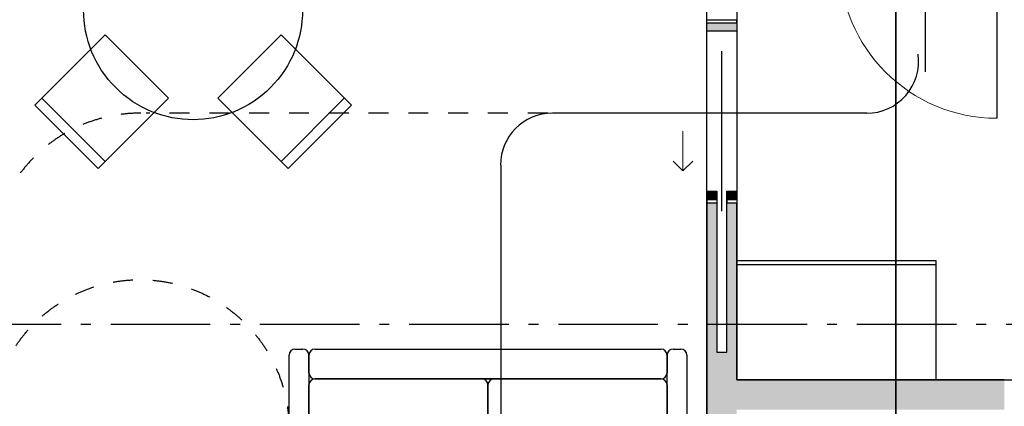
# Model space of a CAD drawing. Header units: millimetres. Extents: x 159314 to 204670, y 149478 to 189280.
# Tile 6 of 43: x 176745 to 181694, y 167981 to 169923. Entities that reach past the tile are written whole.
import ezdxf
from ezdxf.enums import TextEntityAlignment as Align

# ---------------------------------------------------------------- set-up
doc = ezdxf.new("R2010")
doc.units = ezdxf.units.MM
doc.header["$LTSCALE"] = 0.5
doc.header["$MEASUREMENT"] = 0
for name, pattern in [('Akselinje', [1500, 1000, -200, 100, -200]), ('PLINE', [0]), ('Stipling', [400, 200, -200])]:
    doc.linetypes.add(name, pattern=pattern)
for name, color, linetype in [('0(Nye konstruksjoner)', 7, 'Continuous'), ('24-- Innervegger (Skravur)(Nye konstruksjoner)', 7, 'Continuous'), ('24-- Innervegger(Nye konstruksjoner)', 7, 'Continuous'), ('244- Vinduer_ dører_ foldevegger(Nye konstruksjoner)', 7, 'Continuous'), ('26-- Yttertak(Nye konstruksjoner)', 7, 'Continuous'), ('27-- Fast inventar(Nye konstruksjoner)', 7, 'Continuous'), ('68-- Inventar (løst)(Nye konstruksjoner)', 7, 'Continuous'), ('822- Modullinjer(Nye konstruksjoner)', 7, 'Continuous'), ('862- M___Nettoareal(Nye konstruksjoner)', 7, 'Continuous'), ('862- M___Nettoareal(Polylinje)(Nye konstruksjoner)', 7, 'Continuous'), ('862- M___Nettoareal(Tekst)(Nye konstruksjoner)', 7, 'Continuous'), ('878- Annen overflate_visuell informasjon_snusirkler(Nye konstruksjoner)', 7, 'Continuous')]:
    doc.layers.add(name, color=color, linetype=linetype)
doc.layers.add('234- Vinduer_ dører_ porter(Nye konstruksjoner)', color=7, linetype='Continuous', lineweight=0)
doc.styles.add('GENERATED_STYLE_1', font='arial.ttf')
doc.styles.add('GENERATED_STYLE_4', font='arialbd.ttf')
doc.linetypes.add('Fasade_Snitt markør', pattern='A,0,[1,02 A 200 20 001 Plan 2. etasje1.Shx,S=3.174603,R=0,X=0,Y=0],-800,0', length=800)

# ---------------------------------------------------------------- blocks, each defined once
blk = doc.blocks.new('Entre_106_16_1', base_point=(182414.8, 170152.9))
at = {"layer": '862- M___Nettoareal(Polylinje)(Nye konstruksjoner)', "linetype": 'PLINE', "flags": 128}
blk.add_lwpolyline([(180348.9, 168113.7), (184098.9, 168113.7), (184098.9, 170218.3), (180348.9, 170218.3)], close=True, dxfattribs=at)
at = {"layer": '862- M___Nettoareal(Tekst)(Nye konstruksjoner)', "insert": (182147.5, 169394.7), "char_height": 150, "attachment_point": 1, "style": 'GENERATED_STYLE_1'}
blk.add_mtext('\\A1;{\\pql;\\pt0,24100;\\fArial|b0|i0|c0|p0;\\W1.000000;7,9\\fArial|b0|i0|c0|p0;\\W1.000000;\\A1{\\H.66x;\\S^  ;}\\fArial|b0|i0|c0|p0;\\W1.000000; m\\fArial|b0|i0|c0|p0;\\W1.000000;\\A1{\\H.66x;\\S2^  ;}}', dxfattribs=at)
at = {"layer": '862- M___Nettoareal(Tekst)(Nye konstruksjoner)', "style": 'GENERATED_STYLE_1'}
for tag, height, p in [('DUMMY_861', 200, (182803.1, 169745.4)), ('ROOM_NAME', 200, (182147.5, 169699.7)), ('DUMMY_862', 150, (182147.5, 169431.1))]:
    blk.add_attdef(tag, text='', height=height, dxfattribs=at).set_placement(p, align=Align.TOP_LEFT)
blk = doc.blocks.new('Stue_kjøkken_101_17_1', base_point=(176102.4, 169917.4))
at = {"layer": '862- M___Nettoareal(Polylinje)(Nye konstruksjoner)', "linetype": 'PLINE', "flags": 128}
blk.add_lwpolyline([(176598.9, 165453.7), (180198.9, 165453.7), (180198.9, 170218.3), (179696.2, 170218.3), (179696.2, 172968.7), (176598.9, 172968.7), (176598.9, 169859.9)], close=True, dxfattribs=at)
at = {"layer": '862- M___Nettoareal(Tekst)(Nye konstruksjoner)', "style": 'GENERATED_STYLE_1'}
for tag, height, p in [('DUMMY_861', 200, (178936.5, 167041.6)), ('ROOM_NAME', 200, (177351, 166995.9)), ('DUMMY_862', 150, (177351, 166727.3))]:
    blk.add_attdef(tag, text='', height=height, dxfattribs=at).set_placement(p, align=Align.TOP_LEFT)
blk = doc.blocks.new('Dør[13]_1')
at = {"layer": '24-- Innervegger (Skravur)(Nye konstruksjoner)', "linetype": 'Continuous'}
for points in [[(180815.9, 170310.3), (180815.9, 170218.3), (180865.9, 170218.3), (180865.9, 170310.3)], [(181705.9, 170218.3), (181705.9, 170310.3), (181655.9, 170310.3), (181655.9, 170218.3)]]:
    blk.add_hatch(color=256, dxfattribs=at).paths.add_polyline_path(points)
at = {"layer": '234- Vinduer_ dører_ porter(Nye konstruksjoner)', "linetype": 'PLINE'}
blk.add_arc((181655.9, 170218.3), 790, 180, 270, dxfattribs=at)
at = {"layer": '244- Vinduer_ dører_ foldevegger(Nye konstruksjoner)', "linetype": 'PLINE'}
for p, q in [((180800.9, 170368.3), (181720.9, 170368.3)), ((180800.9, 170310.3), (180800.9, 170368.3)), ((181720.9, 170310.3), (181720.9, 170368.3)), ((180815.9, 170310.3), (180800.9, 170310.3)), ((180800.9, 170218.3), (180800.9, 170310.3)), ((180800.9, 170218.3), (180800.9, 170310.3)), ((180800.9, 170218.3), (180800.9, 170310.3)), ((180815.9, 170310.3), (180865.9, 170310.3)), ((180815.9, 170218.3), (180815.9, 170310.3)), ((181655.9, 170310.3), (180865.9, 170310.3)), ((180865.9, 170310.3), (180865.9, 170218.3)), ((181655.9, 170218.3), (181655.9, 170310.3)), ((181655.9, 170310.3), (181705.9, 170310.3)), ((181705.9, 170310.3), (181720.9, 170310.3)), ((181705.9, 170310.3), (181705.9, 170218.3)), ((181720.9, 170218.3), (181720.9, 170310.3)), ((181720.9, 170218.3), (181720.9, 170310.3)), ((181720.9, 170218.3), (181720.9, 170310.3)), ((180800.9, 170218.3), (181720.9, 170218.3)), ((180815.9, 170218.3), (180800.9, 170218.3)), ((180865.9, 170218.3), (180815.9, 170218.3)), ((180865.9, 170218.3), (181655.9, 170218.3)), ((181705.9, 170218.3), (181655.9, 170218.3)), ((181655.9, 170218.3), (181655.9, 169428.3)), ((181705.9, 170218.3), (181720.9, 170218.3))]:
    blk.add_line(p, q, dxfattribs=at)
blk = doc.blocks.new('Skyvedør med pocketkarm[16]_1')
at = {"layer": '24-- Innervegger (Skravur)(Nye konstruksjoner)', "linetype": 'Continuous'}
for points in [[(180348.9, 169908.3), (180198.9, 169908.3), (180198.9, 169865.3), (180348.9, 169865.3)], [(180198.9, 169018.3), (180248.9, 169018.3), (180248.9, 169061.3), (180198.9, 169061.3)], [(180298.9, 169018.3), (180348.9, 169018.3), (180348.9, 169061.3), (180298.9, 169061.3)]]:
    blk.add_hatch(color=256, dxfattribs=at).paths.add_polyline_path(points)
at = {"layer": '234- Vinduer_ dører_ porter(Nye konstruksjoner)', "linetype": 'PLINE'}
for p, q in [((180078.9, 169363.3), (180078.9, 169163.3)), ((180078.9, 169163.3), (180028.9, 169213.3)), ((180078.9, 169163.3), (180128.9, 169213.3))]:
    blk.add_line(p, q, dxfattribs=at)
at = {"layer": '244- Vinduer_ dører_ foldevegger(Nye konstruksjoner)', "linetype": 'PLINE'}
for p, q in [((180198.9, 169923.3), (180348.9, 169923.3)), ((180198.9, 169908.3), (180198.9, 169923.3)), ((180198.9, 169923.3), (180348.9, 169923.3)), ((180198.9, 169923.3), (180348.9, 169923.3)), ((180198.9, 169865.3), (180198.9, 169908.3)), ((180198.9, 169908.3), (180348.9, 169908.3)), ((180348.9, 169908.3), (180348.9, 169923.3)), ((180348.9, 169908.3), (180348.9, 169865.3)), ((180348.9, 169865.3), (180198.9, 169865.3)), ((180273.9, 168961.3), (180273.9, 169765.3)), ((180198.9, 169018.3), (180198.9, 169061.3)), ((180198.9, 169061.3), (180248.9, 169061.3)), ((180248.9, 169061.3), (180248.9, 169018.3)), ((180298.9, 169018.3), (180298.9, 169061.3)), ((180298.9, 169061.3), (180348.9, 169061.3)), ((180348.9, 169061.3), (180348.9, 169018.3)), ((180198.9, 169018.3), (180198.9, 169003.3)), ((180248.9, 169018.3), (180198.9, 169018.3)), ((180198.9, 169003.3), (180248.9, 169003.3)), ((180198.9, 169003.3), (180248.9, 169003.3)), ((180198.9, 169003.3), (180248.9, 169003.3)), ((180248.9, 169018.3), (180248.9, 169003.3)), ((180298.9, 169018.3), (180298.9, 169003.3)), ((180348.9, 169018.3), (180298.9, 169018.3)), ((180298.9, 169003.3), (180348.9, 169003.3)), ((180298.9, 169003.3), (180348.9, 169003.3)), ((180298.9, 169003.3), (180348.9, 169003.3)), ((180348.9, 169018.3), (180348.9, 169003.3))]:
    blk.add_line(p, q, dxfattribs=at)
blk = doc.blocks.new('Sofa 01[20]_1', base_point=(180098.9, 168268.7))
at = {"layer": '68-- Inventar (løst)(Nye konstruksjoner)', "linetype": 'PLINE'}
for p, q in [((178128.9, 168268.7), (178168.9, 168268.7)), ((178228.9, 168268.7), (179968.9, 168268.7)), ((180028.9, 168268.7), (180068.9, 168268.7)), ((178098.9, 167398.7), (178098.9, 168238.7)), ((178198.9, 168148.7), (178198.9, 168238.7)), ((178198.9, 168238.7), (178198.9, 167398.7)), ((179998.9, 168238.7), (179998.9, 168148.7)), ((179998.9, 167398.7), (179998.9, 168238.7)), ((180098.9, 168238.7), (180098.9, 167398.7)), ((178228.9, 168118.7), (179068.9, 168118.7)), ((178228.9, 168118.7), (179968.9, 168118.7)), ((179968.9, 168118.7), (178228.9, 168118.7)), ((179128.9, 168118.7), (179968.9, 168118.7)), ((178198.9, 167398.7), (178198.9, 168088.7)), ((178198.9, 167398.7), (178198.9, 168088.7)), ((179098.9, 167398.7), (179098.9, 168088.7)), ((179098.9, 168088.7), (179098.9, 167398.7)), ((179998.9, 168088.7), (179998.9, 167398.7)), ((179998.9, 168088.7), (179998.9, 167398.7)), ((178168.9, 167368.7), (178128.9, 167368.7)), ((179068.9, 167368.7), (178228.9, 167368.7)), ((179968.9, 167368.7), (178228.9, 167368.7)), ((179968.9, 167368.7), (179128.9, 167368.7)), ((180068.9, 167368.7), (180028.9, 167368.7))]:
    blk.add_line(p, q, dxfattribs=at)
for centre, start, end in [((178128.9, 168238.7), 90, 180), ((178168.9, 168238.7), 0, 90), ((178228.9, 168238.7), 90, 180), ((179968.9, 168238.7), 0, 90), ((180028.9, 168238.7), 90, 180), ((180068.9, 168238.7), 0, 90), ((178228.9, 168148.7), 180, 270), ((178228.9, 168088.7), 90, 180), ((178228.9, 168088.7), 90, 180), ((179068.9, 168088.7), 0, 90), ((179128.9, 168088.7), 90, 180), ((179968.9, 168148.7), 270, 0), ((179968.9, 168088.7), 0, 90), ((179968.9, 168088.7), 0, 90), ((178128.9, 167398.7), 180, 270), ((178168.9, 167398.7), 270, 0), ((178228.9, 167398.7), 180, 270), ((178228.9, 167398.7), 180, 270), ((179068.9, 167398.7), 270, 0), ((179128.9, 167398.7), 180, 270), ((179968.9, 167398.7), 270, 0), ((179968.9, 167398.7), 270, 0), ((180028.9, 167398.7), 180, 270), ((180068.9, 167398.7), 270, 0)]:
    blk.add_arc(centre, 30, start, end, dxfattribs=at)
blk = doc.blocks.new('Stol 10[25]_1', base_point=(178093.9, 169175.3))
at = {"layer": '68-- Inventar (løst)(Nye konstruksjoner)', "linetype": 'Continuous'}
blk.add_line((178058.6, 169210.7), (178376.8, 169528.9), dxfattribs=at)
at = {"layer": '68-- Inventar (løst)(Nye konstruksjoner)', "linetype": 'Continuous', "flags": 128}
blk.add_lwpolyline([(177740.4, 169528.9), (178058.6, 169847.1), (178412.1, 169493.5), (178093.9, 169175.3)], close=True, dxfattribs=at)
blk = doc.blocks.new('Stol 10[27]_1', base_point=(176821.1, 169493.5))
at = {"layer": '68-- Inventar (løst)(Nye konstruksjoner)', "linetype": 'Continuous'}
blk.add_line((176856.5, 169528.9), (177174.7, 169210.7), dxfattribs=at)
at = {"layer": '68-- Inventar (løst)(Nye konstruksjoner)', "linetype": 'Continuous', "flags": 128}
blk.add_lwpolyline([(177174.7, 169847.1), (177492.9, 169528.9), (177139.3, 169175.3), (176821.1, 169493.5)], close=True, dxfattribs=at)
blk = doc.blocks.new('Garderobe 01[28]_1', base_point=(180348.9, 168713.7))
at = {"layer": '27-- Fast inventar(Nye konstruksjoner)', "linetype": 'PLINE'}
blk.add_line((180348.9, 168693.7), (181348.9, 168693.7), dxfattribs=at)
at = {"layer": '27-- Fast inventar(Nye konstruksjoner)', "linetype": 'PLINE', "flags": 128}
blk.add_lwpolyline([(180348.9, 168713.7), (181348.9, 168713.7), (181348.9, 168113.7), (180348.9, 168113.7)], close=True, dxfattribs=at)
blk = doc.blocks.new('Bord rundt 01[113]_1', base_point=(177616.6, 169970.8))
at = {"layer": '68-- Inventar (løst)(Nye konstruksjoner)', "linetype": 'PLINE', "flags": 128}
blk.add_lwpolyline([(178005.5, 170359.7, -1), (177227.7, 169581.9, -1)], format="xyb", close=True, dxfattribs=at)
blk = doc.blocks.new('Standard grid marker[157]_1', base_point=(171752.9, 168393.7))
at = {"layer": '822- Modullinjer(Nye konstruksjoner)', "linetype": 'Akselinje'}
blk.add_line((171952.9, 168393.7), (202944.9, 168393.7), dxfattribs=at)
at = {"layer": '822- Modullinjer(Nye konstruksjoner)', "style": 'GENERATED_STYLE_4'}
for tag, p in [('AC_MarkerText_1_0', (171252.9, 168568.7)), ('AC_MarkerText_1_1', (203644.9, 168568.7))]:
    blk.add_attdef(tag, text='', height=350, dxfattribs=at).set_placement(p, align=Align.TOP_CENTER)

msp = doc.modelspace()

# ---------------------------------------------------------------- hatches: boundary and pattern name
at = {"layer": '24-- Innervegger (Skravur)(Nye konstruksjoner)', "linetype": 'Continuous'}
for points in [[(180248.9, 169003.3), (180198.9, 169003.3), (180198.9, 165453.7), (180348.9, 165453.7), (180348.9, 169003.3), (180298.9, 169003.3), (180298.9, 168252.3), (180248.9, 168252.3)], [(180348.9, 168113.7), (180348.9, 167963.7), (181693.9, 167963.7), (181693.9, 168113.7)]]:
    msp.add_hatch(color=256, dxfattribs=at).paths.add_polyline_path(points)

# ---------------------------------------------------------------- linework, layer by layer
at = {"layer": '0(Nye konstruksjoner)', "linetype": 'Fasade_Snitt markør'}
for p, q in [((181296.9, 172718.7), (181296.9, 169661.5)), ((181002.3, 169453.7), (179422.3, 169453.7)), ((179163.7, 169192.7), (179163.7, 167368.7))]:
    msp.add_line(p, q, dxfattribs=at)
for centre, start, end in [((181002.3, 169714.6), 270, 7.7614), ((179422.3, 169192.7), 90, 180)]:
    msp.add_arc(centre, 261, start, end, dxfattribs=at)
at = {"layer": '24-- Innervegger(Nye konstruksjoner)', "linetype": 'PLINE'}
for p, q in [((180198.9, 169923.3), (180348.9, 169923.3)), ((180198.9, 169003.3), (180248.9, 169003.3)), ((180298.9, 169003.3), (180348.9, 169003.3))]:
    msp.add_line(p, q, dxfattribs=at)
at = {"layer": '24-- Innervegger(Nye konstruksjoner)', "linetype": 'PLINE', "flags": 128}
for points in [[(180198.9, 169003.3), (180198.9, 165453.7)], [(180348.9, 168113.7), (180348.9, 169003.3)], [(181693.9, 168113.7), (180348.9, 168113.7)]]:
    msp.add_lwpolyline(points, dxfattribs=at)
at = {"layer": '244- Vinduer_ dører_ foldevegger(Nye konstruksjoner)', "linetype": 'PLINE'}
for p, q in [((180248.9, 169018.3), (180248.9, 168252.3)), ((180298.9, 168252.3), (180298.9, 169018.3)), ((180248.9, 168252.3), (180298.9, 168252.3))]:
    msp.add_line(p, q, dxfattribs=at)
at = {"layer": '26-- Yttertak(Nye konstruksjoner)', "linetype": 'PLINE', "flags": 128}
for points in [[(181148.9, 181179.7), (181148.9, 165007.7)], [(181148.9, 165007.7), (181148.9, 181179.7)], [(181148.9, 180733.7), (181148.9, 165453.7)], [(181148.9, 165453.7), (181148.9, 180733.7)]]:
    msp.add_lwpolyline(points, dxfattribs=at)
at = {"layer": '878- Annen overflate_visuell informasjon_snusirkler(Nye konstruksjoner)', "linetype": 'Stipling'}
msp.add_lwpolyline([(180198.9, 169453.7), (177381, 169453.7)], dxfattribs=at)
msp.add_circle((177348.9, 167867.1), 750, dxfattribs=at)
msp.add_arc((177349.6, 168702.9), 750.8, 89.6219, 180, dxfattribs=at)

# ---------------------------------------------------------------- block references
at = {"layer": '244- Vinduer_ dører_ foldevegger(Nye konstruksjoner)', "linetype": 'PLINE'}
for name in ['Dør[13]_1', 'Skyvedør med pocketkarm[16]_1']:
    msp.add_blockref(name, (0, 0), dxfattribs=at)
at = {"layer": '27-- Fast inventar(Nye konstruksjoner)', "linetype": 'PLINE'}
msp.add_blockref('Garderobe 01[28]_1', (180348.9, 168713.7), dxfattribs=at)
at = {"layer": '68-- Inventar (løst)(Nye konstruksjoner)', "linetype": 'PLINE'}
for name, p in [('Bord rundt 01[113]_1', (177616.6, 169970.8)), ('Sofa 01[20]_1', (180098.9, 168268.7))]:
    msp.add_blockref(name, p, dxfattribs=at)
at = {"layer": '68-- Inventar (løst)(Nye konstruksjoner)', "linetype": 'Continuous'}
for name, p in [('Stol 10[27]_1', (176821.1, 169493.5)), ('Stol 10[25]_1', (178093.9, 169175.3))]:
    msp.add_blockref(name, p, dxfattribs=at)
at = {"layer": '822- Modullinjer(Nye konstruksjoner)', "linetype": 'PLINE'}
msp.add_blockref('Standard grid marker[157]_1', (171752.9, 168393.7), dxfattribs=at)
at = {"layer": '862- M___Nettoareal(Nye konstruksjoner)', "linetype": 'Continuous'}
msp.add_blockref('Stue_kjøkken_101_17_1', (176102.4, 169917.4), dxfattribs=at)
ref = msp.add_blockref('Entre_106_16_1', (182414.8, 170152.9), dxfattribs=at)
ref.add_attrib('ROOM_NAME', 'Entre', dxfattribs={"layer": '862- M___Nettoareal(Tekst)(Nye konstruksjoner)', "color": 7, "height": 200, "style": 'GENERATED_STYLE_1'}).set_placement((182147.5, 169699.7), align=Align.TOP_LEFT)

doc.saveas('drawing.dxf')
